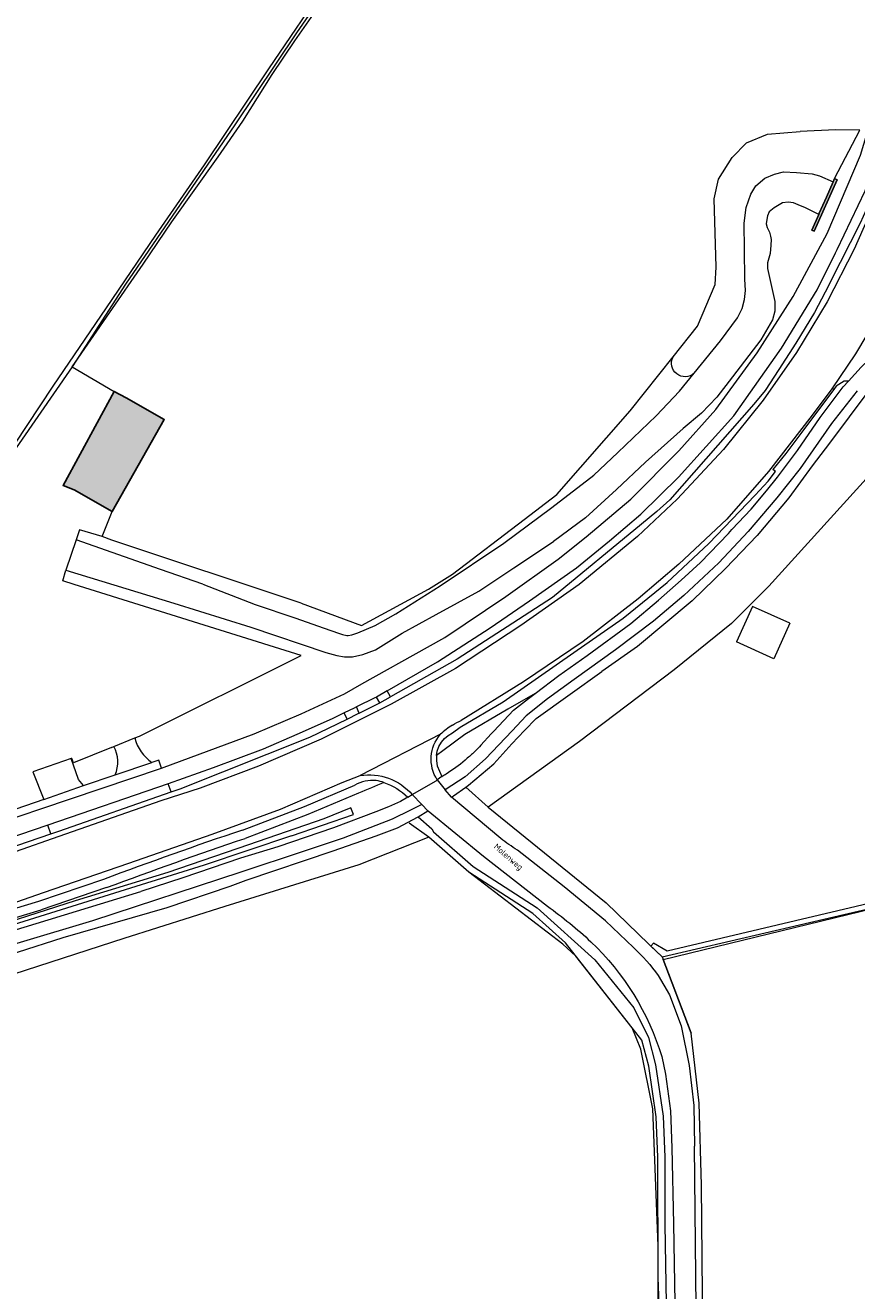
# Model space of a CAD drawing. Header units: metres. Extents: x 191562 to 192551, y 309453 to 310109.
# Tile 43 of 49: x 192337 to 192432, y 309853 to 309998. Entities that reach past the tile are written whole.
import ezdxf
from ezdxf.enums import TextEntityAlignment as Align

# ---------------------------------------------------------------- set-up
doc = ezdxf.new("R2010")
doc.units = ezdxf.units.M
for name, color, linetype, lineweight in [('B-WE-GK-KADEMUUR-G', 253, 'Continuous', 9), ('B-WE-GK-KADEMUUR-GV', 253, 'Continuous', 9), ('B-WE-GK-KADEMUUR-V', 253, 'Continuous', 9), ('B-WE-GR-BEPLANTING_CULTUUR_BOSPLANTSOEN-GV', 253, 'Continuous', 9), ('B-WE-GR-BEPLANTING_CULTUUR_HEESTERS-GV', 253, 'Continuous', 9), ('B-WE-GR-BOUWLAND-GV', 253, 'Continuous', 9), ('B-WE-GR-GRAS-GV', 253, 'Continuous', 9), ('B-WE-GR-HAAG-G', 253, 'GR-HAAG1', 9), ('B-WE-GR-HAAG-GV', 253, 'Continuous', 9), ('B-WE-GW-TALUD_KRUIN-G', 253, 'Continuous', 9), ('B-WE-IE-TERREINAFSCHEIDING_KUNSTMATIG_HEKWERK-G', 253, 'IE-TERREINAFSCHEIDING-KUNSTMATIG', 9), ('B-WE-OG-BEBOUWING_LOODS-GV', 250, 'Continuous', 25), ('B-WE-OG-TERREIN_ERF-GV', 253, 'Continuous', 9), ('B-WE-OG-TOPOGRAFIE-T18', 2, 'Continuous', 35), ('B-WE-OG-WATER_GREPPEL-GV', 253, 'Continuous', 9), ('B-WE-OG-WEG-GV', 253, 'Continuous', 9), ('B-WE-VH-GESLOTENVERHARDING_ASFALT-GV', 253, 'Continuous', 9), ('B-WE-VH-GESLOTENVERHARDING_BETON-GV', 253, 'Continuous', 9), ('B-WE-VH-HALFVERHARDING_GRIND-GV', 253, 'Continuous', 9), ('B-WE-VH-OPENVERHARDING_BETONELEMENT-GV', 253, 'Continuous', 9), ('B-WE-VH-OPENVERHARDING_BETONSTRAATSTEEN-GV', 253, 'Continuous', 9), ('B-WE-VH-OPENVERHARDING_SIERBESTRATING-GV', 253, 'Continuous', 9), ('B-WE-VH-OPENVERHARDING_STRAATBAKSTEEN-GV', 253, 'Continuous', 9)]:
    doc.layers.add(name, color=color, linetype=linetype, lineweight=lineweight)
doc.layers.add('B-WE-OG-BEBOUWING_LOODS-V', color=7, linetype='Continuous', lineweight=5, true_color=0xfff3f2)
doc.styles.add('NLCS-ISO-M200-T18', font='NLCS-ISO.ttf', dxfattribs={"height": 0.36})
doc.linetypes.add('GR-HAAG1', pattern='A,6,[176,NLCS.SHX,S=0.125,R=0,X=0,Y=0],-2', length=8)
doc.linetypes.add('IE-TERREINAFSCHEIDING-KUNSTMATIG', pattern='A,4,[82,NLCS.SHX,S=0.75,R=90,X=0,Y=0],4,-2', length=10)

msp = doc.modelspace()

# ---------------------------------------------------------------- hatches: boundary and pattern name
at = {"layer": 'B-WE-GK-KADEMUUR-V'}
msp.add_hatch(color=256, dxfattribs=at).paths.add_polyline_path([(192428.896, 309979.937), (192428.13, 309978.203), (192427.324, 309976.38), (192427.251, 309976.215), (192426.461, 309974.429), (192426.752, 309974.301), (192429.354, 309980.186), (192429.062, 309980.314)])
at = {"layer": 'B-WE-OG-BEBOUWING_LOODS-V'}
msp.add_hatch(color=256, dxfattribs=at).paths.add_polyline_path([(192346.604, 309942.326), (192352.563, 309952.803), (192348.217, 309955.275), (192346.852, 309956.026), (192341.016, 309945.281), (192342.258, 309944.798)])

# ---------------------------------------------------------------- linework, layer by layer
at = {"layer": 'B-WE-GK-KADEMUUR-G'}
msp.add_lwpolyline([(192342.513, 309939.068), (192341.314, 309935.617)], dxfattribs=at)
at = {"layer": 'B-WE-GK-KADEMUUR-GV'}
msp.add_lwpolyline([(192428.896, 309979.937), (192428.13, 309978.203), (192427.324, 309976.38), (192427.251, 309976.215), (192426.461, 309974.429), (192426.752, 309974.301), (192429.354, 309980.186), (192429.062, 309980.314)], close=True, dxfattribs=at)
at = {"layer": 'B-WE-GR-BEPLANTING_CULTUUR_BOSPLANTSOEN-GV'}
for points in [[(192413.032, 309958.095), (192416.051, 309961.798), (192417.972, 309964.428), (192418.508, 309965.492), (192418.785, 309966.494), (192418.9, 309967.531), (192418.828, 309968.819), (192418.773, 309972.163), (192418.762, 309975.239), (192418.976, 309977.018), (192419.521, 309978.547), (192420.075, 309979.478), (192421.12, 309980.345), (192422.211, 309980.838), (192423.24, 309981.098), (192424.733, 309981.019), (192426.504, 309980.877), (192427.326, 309980.627), (192428.896, 309979.937), (192429.062, 309980.314), (192431.944, 309985.845), (192429.181, 309985.873), (192425.157, 309985.704)], [(192408.095, 309892.7), (192407.872, 309892.914)], [(192414.208, 309838.901), (192413.976, 309852.937), (192413.875, 309865.412), (192413.599, 309874.77), (192412.702, 309882.753), (192409.499, 309891.162)], [(192408.947, 309889.328), (192410.24, 309887.138), (192411.543, 309883.602), (192412.481, 309879.076), (192412.995, 309874.482), (192413.081, 309869.86)]]:
    msp.add_lwpolyline(points, dxfattribs=at)
msp.add_lwpolyline([(192406.123, 309892.518, -0.0495497), (192408.947, 309889.328)], format="xyb", dxfattribs=at)
at = {"layer": 'B-WE-GR-BEPLANTING_CULTUUR_HEESTERS-GV'}
for points in [[(192394.887, 309921.534), (192397.576, 309923.603), (192400.831, 309925.878), (192405.805, 309929.503), (192408.954, 309932.175), (192411.547, 309934.451), (192413.769, 309936.488), (192416.955, 309939.787), (192417.354, 309940.253), (192419.563, 309942.556), (192421.31, 309944.657), (192422.546, 309946.244), (192424.816, 309949.256), (192427.428, 309953.032), (192427.758, 309953.482), (192430.06, 309956.526), (192430.652, 309957.184), (192430.173, 309957.198), (192429.25, 309956.619), (192429.06, 309956.363), (192425.226, 309951.208), (192423.506, 309948.92), (192422.012, 309947.095)], [(192353.336, 309910.295), (192354.361, 309910.655), (192369.18, 309916.536), (192373.425, 309918.617), (192373.087, 309919.305), (192371.72, 309918.634), (192367.698, 309916.835), (192363.835, 309915.168), (192358.146, 309913.025), (192353.017, 309911.204)], [(192367.098, 309905.288), (192374.161, 309907.708), (192373.857, 309908.461), (192370.755, 309907.211), (192362.153, 309904.257), (192352.959, 309901.1), (192342.395, 309897.878), (192330.271, 309893.979)], [(192323.182, 309899.882), (192339.605, 309905.492), (192339.257, 309906.513), (192322.957, 309900.96), (192322.658, 309900.848)]]:
    msp.add_lwpolyline(points, dxfattribs=at)
at = {"layer": 'B-WE-GR-BOUWLAND-GV'}
msp.add_lwpolyline([(192407.539, 309782.695), (192409.176, 309801.152), (192409.576, 309813.709), (192409.302, 309829.296), (192408.953, 309837.129), (192408.93, 309854.842), (192408.919, 309858.49), (192408.34, 309874.099), (192406.956, 309880.926), (192405.96, 309883.371), (192399.552, 309891.54), (192398.033, 309892.894), (192387.329, 309901.119)], dxfattribs=at)
at = {"layer": 'B-WE-GR-GRAS-GV'}
for points in [[(192368.174, 309931.852), (192375.084, 309929.303), (192382.727, 309933.435), (192385.47, 309935.15), (192393.621, 309941.39), (192397.376, 309944.248), (192405.716, 309953.79), (192410.626, 309959.955), (192413.434, 309963.482), (192415.433, 309968.24), (192415.554, 309970.22), (192415.334, 309978.021), (192415.833, 309980.252), (192417.38, 309982.737), (192419.017, 309984.41), (192421.393, 309985.373), (192425.157, 309985.704)], [(192356.954, 309934.006), (192362.937, 309931.693), (192367.453, 309930.157), (192370.797, 309928.988), (192372.452, 309928.407), (192372.899, 309928.265), (192373.391, 309928.167), (192373.561, 309928.149), (192373.963, 309928.212), (192374.651, 309928.444), (192376.636, 309929.286), (192378.978, 309930.628), (192384.046, 309933.823), (192391.322, 309938.7), (192396.81, 309942.78), (192401.574, 309946.457), (192404.344, 309949.033), (192408.705, 309953.247), (192411.369, 309956.056), (192413.032, 309958.095)], [(192346.852, 309956.026), (192348.217, 309955.275), (192352.563, 309952.803), (192346.604, 309942.326)], [(192368.174, 309931.852), (192346.579, 309939.05), (192345.461, 309939.467), (192342.895, 309940.211), (192342.513, 309939.068)], [(192423.951, 309929.547), (192422.131, 309925.503), (192417.877, 309927.417)]]:
    msp.add_lwpolyline(points, dxfattribs=at)
msp.add_lwpolyline([(192413.032, 309958.095, -0.8339958), (192410.626, 309959.955)], format="xyb", dxfattribs=at)
at = {"layer": 'B-WE-GR-HAAG-G'}
for points in [[(192376.465, 310009.728), (192367.633, 309996.938), (192360.606, 309986.452), (192348.147, 309968.251), (192342.042, 309958.838), (192334.21, 309947.471)], [(192433.06, 309946.464), (192421.555, 309933.778), (192417.283, 309929.523), (192410.743, 309924.238), (192399.964, 309916.059), (192389.545, 309908.557), (192402.982, 309897.616), (192407.872, 309892.914), (192409.385, 309891.46), (192432.912, 309896.95), (192452.955, 309901.757), (192468.604, 309905.495), (192487.568, 309909.788)], [(192368.199, 309925.87), (192342.262, 309933.993)], [(192346.554, 309915.382), (192342.209, 309913.628)], [(192382.758, 309905.116), (192380.504, 309906.738)], [(192382.758, 309905.116), (192374.781, 309901.979)], [(192387.329, 309901.119), (192382.758, 309905.116)], [(192374.781, 309901.979), (192359.476, 309897.198)], [(192394.635, 309896.408), (192387.329, 309901.119)], [(192359.476, 309897.198), (192347.961, 309893.546)], [(192398.365, 309893.053), (192394.635, 309896.408)], [(192347.961, 309893.546), (192333.977, 309889.035)], [(192407.065, 309881.962), (192398.365, 309893.053)], [(192407.858, 309878.979), (192407.065, 309881.962)], [(192408.7, 309873.217), (192407.858, 309878.979)], [(192408.89, 309868.585), (192408.7, 309873.217)], [(192408.93, 309854.842), (192408.89, 309868.585)], [(192409.659, 309835.323), (192408.93, 309854.842)]]:
    msp.add_lwpolyline(points, dxfattribs=at)
at = {"layer": 'B-WE-GR-HAAG-GV'}
for points in [[(192376.465, 310009.728), (192376.363, 310009.758), (192371.343, 310003.004), (192364.442, 309992.865), (192357.098, 309981.9), (192351.573, 309973.857), (192345.943, 309965.56), (192339.847, 309956.606), (192333.966, 309947.754), (192334.21, 309947.471)], [(192342.042, 309958.838), (192346.303, 309964.988), (192350.155, 309970.555), (192353.415, 309975.36), (192358.727, 309982.789), (192361.521, 309986.853), (192364.866, 309992.187), (192367.448, 309996.04), (192370.136, 309999.85), (192374.01, 310005.565), (192375.745, 310007.618), (192377.104, 310009.23)]]:
    msp.add_lwpolyline(points, dxfattribs=at)
msp.add_lwpolyline([(192408.095, 309892.7), (192409.385, 309891.46), (192409.499, 309891.162), (192451.668, 309901.448), (192451.485, 309902.205), (192441.98, 309899.702), (192409.94, 309892.105), (192408.409, 309893.044)], close=True, dxfattribs=at)
at = {"layer": 'B-WE-GW-TALUD_KRUIN-G'}
msp.add_lwpolyline([(192409.69, 309868.603), (192409.687, 309860.906), (192409.978, 309842.812), (192410.226, 309835.326), (192410.527, 309826.263), (192410.41, 309799.902), (192410.157, 309791.639), (192408.031, 309774.591), (192401.986, 309731.132), (192399.568, 309711.931), (192399.546, 309710.914), (192399.605, 309709.514)], dxfattribs=at)
at = {"layer": 'B-WE-IE-TERREINAFSCHEIDING_KUNSTMATIG_HEKWERK-G'}
for points in [[(192342.042, 309958.838), (192346.852, 309956.026)], [(192349.714, 309916.675), (192368.199, 309925.87)], [(192409.385, 309891.46), (192412.702, 309882.753)]]:
    msp.add_lwpolyline(points, dxfattribs=at)
at = {"layer": 'B-WE-OG-BEBOUWING_LOODS-GV'}
msp.add_lwpolyline([(192346.604, 309942.326), (192352.563, 309952.803), (192348.217, 309955.275), (192346.852, 309956.026), (192341.016, 309945.281), (192342.258, 309944.798)], close=True, dxfattribs=at)
at = {"layer": 'B-WE-OG-TERREIN_ERF-GV'}
for points in [[(192345.461, 309939.467), (192346.604, 309942.326), (192342.258, 309944.798), (192341.016, 309945.281), (192346.852, 309956.026)], [(192342.262, 309933.993), (192340.993, 309934.396), (192341.314, 309935.617)], [(192346.554, 309915.382), (192346.791, 309915.479), (192349.192, 309916.461), (192349.714, 309916.675)]]:
    msp.add_lwpolyline(points, dxfattribs=at)
at = {"layer": 'B-WE-OG-WATER_GREPPEL-GV'}
for points in [[(192427.251, 309976.215), (192427.324, 309976.38), (192428.13, 309978.203), (192428.896, 309979.937)], [(192341.314, 309935.617), (192353.657, 309931.857), (192362.451, 309929.097), (192371.006, 309926.203), (192372.273, 309925.868), (192373.13, 309925.727), (192374.031, 309925.698), (192375.238, 309925.981), (192376.654, 309926.526), (192379.73, 309928.405), (192383.589, 309930.538), (192388.453, 309933.216), (192392.453, 309935.885), (192396.974, 309938.883)], [(192356.954, 309934.006), (192352.144, 309935.67), (192342.513, 309939.068)]]:
    msp.add_lwpolyline(points, dxfattribs=at)
at = {"layer": 'B-WE-OG-WEG-GV'}
for points in [[(192352.236, 309913.022), (192362.828, 309916.927), (192368.186, 309919.212), (192373.141, 309921.496), (192375.107, 309922.615), (192382.605, 309926.818), (192384.564, 309927.941), (192391.533, 309932.623), (192397.534, 309936.878), (192400.709, 309939.418), (192405.821, 309943.704), (192411.282, 309949.245), (192415.52, 309953.959), (192420.235, 309960.405), (192424.347, 309966.85), (192428.212, 309974.033), (192432.014, 309982.979), (192432.799, 309985.487), (192433.316, 309987.138)], [(192429.062, 309980.314), (192429.354, 309980.186), (192426.752, 309974.301), (192426.461, 309974.429), (192427.251, 309976.215), (192425.746, 309976.98), (192424.926, 309977.33), (192424.375, 309977.553), (192423.764, 309977.62), (192423.131, 309977.537), (192422.162, 309976.993), (192421.611, 309976.516), (192421.395, 309976.076), (192421.336, 309975.644), (192421.276, 309975.167), (192421.373, 309974.742), (192421.62, 309974.191), (192421.739, 309973.759), (192421.821, 309973.357), (192421.807, 309972.723), (192421.695, 309971.777), (192421.398, 309970.711), (192421.398, 309970.063), (192422.235, 309966.286), (192422.25, 309965.168), (192421.967, 309964.207), (192420.65, 309961.911), (192417.411, 309957.692), (192415.631, 309955.344), (192413.881, 309953.533), (192411.781, 309951.766), (192407.498, 309947.926), (192404.169, 309944.81), (192400.624, 309941.589), (192396.974, 309938.883)], [(192432.967, 309956.109), (192428.498, 309950.097), (192426.493, 309947.537), (192423.837, 309943.851), (192420.238, 309939.576), (192416.619, 309935.808), (192412.809, 309932.104), (192406.58, 309926.913), (192402.485, 309924.055)], [(192377.157, 309920.446), (192378.38, 309921.14), (192377.986, 309921.828), (192376.769, 309921.129)], [(192388.709, 309915.616), (192389.888, 309916.915), (192390.184, 309917.242), (192392.415, 309919.622), (192394.137, 309920.957), (192394.887, 309921.534), (192391.767, 309919.726), (192386.879, 309916.867), (192384.36, 309914.988), (192383.629, 309914.443), (192383.621, 309914.397), (192383.617, 309913.838), (192383.708, 309913.287), (192384.246, 309912.067)], [(192373.425, 309918.617), (192374.703, 309919.243), (192374.82, 309919.3), (192374.482, 309919.99), (192374.245, 309919.874), (192373.087, 309919.305)], [(192342.209, 309913.628), (192342.016, 309914.117), (192341.937, 309914.09)], [(192343.355, 309911.026), (192346.952, 309912.239)], [(192386.975, 309910.839), (192389.545, 309908.557)], [(192374.74, 309910.165), (192368.944, 309907.712), (192361.81, 309904.99)], [(192381.525, 309907.448), (192383.087, 309906.075), (192383.285, 309905.718), (192387.812, 309901.76), (192395.122, 309897.046), (192401.71, 309891.121), (192406.145, 309885.656), (192407.818, 309882.244), (192408.643, 309879.14), (192409.498, 309873.291), (192409.69, 309868.603)], [(192367.098, 309905.288), (192357.098, 309901.92), (192345.043, 309898.161), (192330.388, 309893.59)], [(192345.629, 309900.305), (192338.198, 309897.776), (192329.881, 309895.275)], [(192330.557, 309893.028), (192349.887, 309898.927)], [(192345.966, 309899.363), (192338.503, 309896.824)], [(192329.881, 309895.275), (192330.169, 309894.317), (192338.503, 309896.824)]]:
    msp.add_lwpolyline(points, dxfattribs=at)
for points in [[(192349.192, 309916.461, 0.1877887), (192351.155, 309913.657)], [(192346.952, 309912.239, 0.2336478), (192346.791, 309915.479)], [(192384.718, 309912.356, 0.0318979), (192386.902, 309913.938)], [(192386.902, 309913.938, 0.008691), (192387.027, 309914.041)], [(192384.246, 309912.067, 0.0065099), (192384.718, 309912.356)], [(192376.741, 309911.595, 0.1524361), (192374.293, 309911.062)], [(192377.633, 309911.369, -0.0090092), (192374.74, 309910.165)], [(192377.633, 309911.369, 0.0337388), (192376.741, 309911.595)], [(192361.473, 309905.932, 0.0088978), (192345.629, 309900.305)], [(192345.966, 309899.363, -0.0088978), (192361.81, 309904.99)]]:
    msp.add_lwpolyline(points, format="xyb", dxfattribs=at)
at = {"layer": 'B-WE-VH-GESLOTENVERHARDING_ASFALT-GV'}
for points in [[(192436.22, 309984.736), (192433.869, 309978.041), (192431.318, 309972.277), (192428.223, 309966.244), (192424.701, 309960.449), (192420.927, 309955.029), (192416.397, 309949.396), (192411.11, 309943.726), (192406.58, 309939.473), (192399.898, 309933.987), (192393.241, 309929.297), (192385.815, 309924.368), (192378.455, 309920.304), (192370.484, 309916.318), (192363.309, 309913.22), (192356.667, 309910.738), (192352.175, 309909.261), (192339.757, 309904.931), (192329.333, 309901.297), (192319.559, 309897.889), (192313.448, 309895.768), (192305.835, 309892.795), (192298.921, 309889.935), (192295.591, 309888.466)], [(192384.08, 309916.87), (192374.901, 309912.155)], [(192305.606, 309886.949), (192313.136, 309889.78), (192322.972, 309893.377), (192327.273, 309894.814), (192331.881, 309896.411), (192338.757, 309898.793), (192348.499, 309902.168), (192358.024, 309905.467), (192365.82, 309908.323), (192372.859, 309911.366), (192374.901, 309912.155)], [(192380.857, 309909.98), (192383.592, 309911.573)], [(192383.719, 309911.669), (192383.592, 309911.573)], [(192390.958, 309904.963), (192385.333, 309909.69), (192384.632, 309910.549)], [(192380.857, 309909.98), (192381.946, 309908.867)], [(192381.946, 309908.867), (192382.657, 309908.142), (192382.666, 309908.132), (192389.003, 309902.958), (192396.285, 309897.259)], [(192406.123, 309892.518), (192402.918, 309895.588), (192398.219, 309899.439), (192392.865, 309903.65)], [(192409.35, 309880.069), (192409.785, 309878.075), (192410.322, 309873.89), (192410.491, 309869.674), (192410.684, 309860.976), (192410.974, 309842.897), (192411.424, 309829.295), (192413.988, 309829.215), (192413.257, 309851.387), (192413.081, 309869.86)]]:
    msp.add_lwpolyline(points, dxfattribs=at)
for points in [[(192385.455, 309917.923, -0.0331201), (192386.459, 309918.452)], [(192383.719, 309911.669, -0.3351281), (192384.08, 309916.87)], [(192374.901, 309912.155, -0.2647812), (192380.857, 309909.98)], [(192392.865, 309903.65, -0.0161716), (192390.958, 309904.963)], [(192396.285, 309897.259, -0.0301117), (192401.253, 309893.191)], [(192401.253, 309893.191, -0.1282407), (192409.35, 309880.069)]]:
    msp.add_lwpolyline(points, format="xyb", dxfattribs=at)
at = {"layer": 'B-WE-VH-GESLOTENVERHARDING_BETON-GV'}
for points in [[(192377.986, 309921.828), (192383.758, 309925.143), (192389.738, 309929.032), (192394.262, 309932.128), (192399.607, 309935.858), (192403.364, 309938.954), (192406.962, 309941.997), (192411.249, 309946.23), (192417.572, 309953.215), (192423.023, 309960.967), (192427.097, 309967.609), (192429.176, 309971.829), (192429.378, 309972.239), (192432.546, 309978.919), (192434.921, 309985.31), (192435.107, 309985.811), (192435.563, 309987.662), (192433.633, 309988.205), (192433.316, 309987.138)], [(192384.246, 309912.067), (192383.719, 309911.669), (192384.632, 309910.549)], [(192380.344, 309909.681), (192379.538, 309909.212), (192378.155, 309908.6), (192376.705, 309908.008), (192371.858, 309906.209), (192365.539, 309904.018), (192361.274, 309902.727), (192354.681, 309900.472), (192349.887, 309898.927)]]:
    msp.add_lwpolyline(points, dxfattribs=at)
for points in [[(192387.959, 309914.872, -0.0141664), (192387.027, 309914.041)], [(192388.709, 309915.616, -0.0133867), (192387.959, 309914.872)]]:
    msp.add_lwpolyline(points, format="xyb", dxfattribs=at)
at = {"layer": 'B-WE-VH-HALFVERHARDING_GRIND-GV'}
msp.add_lwpolyline([(192346.952, 309912.239), (192351.155, 309913.657)], dxfattribs=at)
at = {"layer": 'B-WE-VH-OPENVERHARDING_BETONELEMENT-GV'}
msp.add_lwpolyline([(192423.951, 309929.547), (192419.697, 309931.461), (192417.877, 309927.417)], dxfattribs=at)
at = {"layer": 'B-WE-VH-OPENVERHARDING_BETONSTRAATSTEEN-GV'}
for points in [[(192431.631, 309956.094), (192428.729, 309952.346), (192425.136, 309947.222), (192422.483, 309943.858), (192419.214, 309940.009), (192415.857, 309936.451), (192411.841, 309932.71), (192408.407, 309929.791), (192404.069, 309926.497), (192399.361, 309923.11), (192396.302, 309920.91), (192393.881, 309918.993), (192392.253, 309917.274), (192389.219, 309914.07), (192386.889, 309912.032), (192384.632, 309910.549)], [(192385.333, 309909.69), (192385.583, 309909.834), (192386.975, 309910.839), (192387.284, 309911.062), (192390.181, 309913.483), (192392.245, 309915.784), (192393.674, 309917.293), (192395.023, 309918.681), (192398.873, 309921.46), (192402.485, 309924.055)], [(192381.946, 309908.867), (192380.644, 309908.222), (192378.552, 309907.186), (192372.965, 309905.024), (192368.422, 309903.489), (192361.311, 309901.148), (192344.377, 309895.582), (192327.806, 309890.641), (192322.502, 309888.925), (192315.941, 309886.65), (192308.632, 309884.007), (192305.351, 309882.602), (192298.444, 309879.286), (192287.437, 309873.636), (192277.351, 309867.862), (192267.841, 309862.032), (192255.496, 309854.273)], [(192330.561, 309890.337), (192341.013, 309893.661), (192352.875, 309897.095), (192360.066, 309899.515), (192361.912, 309900.236), (192371.852, 309903.552), (192376.726, 309905.267), (192379.171, 309906.203), (192381.525, 309907.448), (192382.657, 309908.142)]]:
    msp.add_lwpolyline(points, dxfattribs=at)
at = {"layer": 'B-WE-VH-OPENVERHARDING_SIERBESTRATING-GV'}
for points in [[(192434.024, 309979.795), (192431.973, 309975.244), (192429.711, 309970.729), (192427.98, 309967.352), (192426.781, 309965.035), (192424.651, 309961.526), (192422.721, 309958.515), (192421.125, 309956.132), (192419.862, 309954.544), (192410.257, 309943.629), (192408.796, 309942.307), (192407.036, 309940.853), (192396.875, 309932.492), (192385.988, 309925.458), (192378.38, 309921.14)], [(192435.024, 309966.467), (192434.962, 309966.341), (192433.931, 309964.439), (192431.456, 309960.299), (192428.741, 309956.311)], [(192430.652, 309957.184), (192432.091, 309958.784), (192433.896, 309960.482), (192436.053, 309961.654), (192436.235, 309961.753), (192438.394, 309962.817), (192439.355, 309963.262)], [(192428.741, 309956.311), (192426.516, 309953.297), (192421.532, 309946.873), (192416.761, 309941.45), (192411.301, 309936.279), (192406.63, 309932.348), (192400.356, 309927.45), (192393.543, 309922.855), (192386.459, 309918.452)], [(192428.741, 309956.311), (192429.06, 309956.363)], [(192383.629, 309914.443), (192383.72, 309914.947), (192383.911, 309915.472), (192384.188, 309915.958), (192384.543, 309916.389), (192384.967, 309916.753), (192385.446, 309917.041), (192386.326, 309917.702), (192391.228, 309920.569), (192399.313, 309926.206), (192404.945, 309930.13), (192409.95, 309934.22), (192414.724, 309938.642), (192419.997, 309944.154), (192421.49, 309945.772), (192422.306, 309946.878), (192422.012, 309947.095)], [(192320.882, 309902.343), (192326.37, 309904.182), (192333.988, 309906.847), (192338.476, 309908.381), (192352.236, 309913.022), (192351.933, 309913.919), (192351.155, 309913.657)], [(192339.605, 309905.492), (192340.534, 309905.799), (192353.336, 309910.295), (192353.017, 309911.204), (192339.257, 309906.513)], [(192361.473, 309905.932), (192368.571, 309908.64), (192374.293, 309911.062)], [(192338.808, 309909.424), (192320.587, 309903.151)], [(192380.344, 309909.681), (192380.857, 309909.98)]]:
    msp.add_lwpolyline(points, dxfattribs=at)
for points in [[(192385.455, 309917.923, 0.0511543), (192384.08, 309916.87)], [(192377.633, 309911.369, -0.1202536), (192380.344, 309909.681)]]:
    msp.add_lwpolyline(points, format="xyb", dxfattribs=at)
msp.add_lwpolyline([(192338.808, 309909.424), (192343.355, 309911.026), (192342.753, 309911.693), (192341.937, 309914.09), (192337.558, 309912.599)], close=True, dxfattribs=at)
at = {"layer": 'B-WE-VH-OPENVERHARDING_STRAATBAKSTEEN-GV'}
msp.add_lwpolyline([(192374.82, 309919.3), (192377.157, 309920.446), (192376.769, 309921.129), (192376.601, 309921.032), (192374.482, 309919.99)], dxfattribs=at)

# ---------------------------------------------------------------- texts
at = {"layer": 'B-WE-OG-TOPOGRAFIE-T18', "style": 'NLCS-ISO-M200-T18'}
msp.add_text('Molenweg', height=0.7, rotation=319.1, dxfattribs=at).set_placement((192391.778, 309902.809), align=Align.MIDDLE)

doc.saveas('drawing.dxf')
